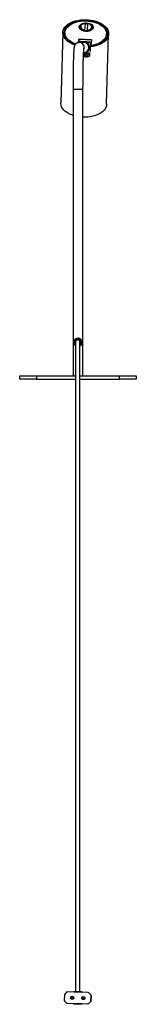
# Model space of a CAD drawing. Header units: millimetres. Extents: x 388 to 923, y 327 to 728.
# Tile 1 of 6: x 388 to 416, y 327 to 563. Entities that reach past the tile are written whole.
import ezdxf

# ---------------------------------------------------------------- set-up
doc = ezdxf.new("R2010")
doc.units = ezdxf.units.MM

msp = doc.modelspace()

# ---------------------------------------------------------------- linework, layer by layer
at = {"color": 7, "linetype": 'Continuous', "lineweight": 25}
for p, q in [((402.259, 561.632), (402.17, 561.147)), ((403.383, 560.688), (403.528, 562.282)), ((404.015, 562.257), (403.87, 560.663)), ((403.992, 560.557), (403.994, 560.626)), ((403.994, 560.626), (403.997, 560.66)), ((403.998, 560.688), (403.997, 560.66)), ((404.961, 561.045), (404.883, 561.187)), ((405.156, 561.349), (405.036, 561.488)), ((405.206, 561.054), (405.146, 561.545)), ((405.261, 561.136), (405.173, 561.325)), ((398.066, 560.135), (397.56, 543.267)), ((398.566, 560.114), (398.4, 560.127)), ((398.447, 559.522), (398.571, 559.512)), ((398.566, 560.12), (398.556, 559.799)), ((401.86, 557.776), (401.931, 558.564)), ((401.88, 557.778), (401.926, 558.292)), ((401.915, 558.163), (401.922, 558.163)), ((401.944, 558.398), (401.922, 558.163)), ((401.926, 558.292), (401.922, 558.163)), ((401.929, 558.498), (401.931, 558.564)), ((401.944, 558.398), (401.929, 558.498)), ((402.037, 558.618), (402.036, 558.586)), ((402.036, 558.586), (404.831, 558.442)), ((402.036, 558.586), (402.051, 558.477)), ((402.037, 558.618), (404.832, 558.474)), ((404.846, 558.332), (402.051, 558.477)), ((402.272, 558.047), (402.351, 558.041)), ((402.305, 558.047), (402.272, 558.047)), ((402.305, 558.047), (404.564, 557.93)), ((403.204, 557.89), (403.121, 557.89)), ((403.217, 557.89), (403.207, 557.89)), ((403.312, 557.887), (403.217, 557.89)), ((404.401, 557.936), (404.53, 557.93)), ((404.53, 557.93), (404.564, 557.93)), ((404.926, 558.409), (404.804, 557.062)), ((404.831, 558.442), (404.832, 558.474)), ((404.846, 558.332), (404.831, 558.442)), ((408.349, 558.716), (408.381, 558.713)), ((408.67, 559.292), (408.535, 559.303)), ((408.552, 559.499), (408.561, 559.82)), ((408.555, 542.938), (409.061, 559.805)), ((403.121, 557.79), (401.993, 557.79)), ((401.993, 557.79), (402.032, 557.79)), ((404.712, 556.746), (404.675, 556.736)), ((404.691, 556.92), (404.745, 556.932)), ((404.745, 556.932), (404.712, 556.746)), ((404.785, 557.648), (404.754, 557.544)), ((404.818, 557.648), (404.782, 556.937)), ((404.818, 557.648), (404.785, 557.648)), ((404.8, 556.939), (404.804, 557.062)), ((403.058, 555.39), (403.121, 555.39)), ((403.121, 555.29), (403.204, 555.29)), ((403.207, 555.29), (403.217, 555.29)), ((403.282, 554.729), (403.277, 554.552)), ((403.436, 554.932), (403.444, 555.178)), ((403.877, 554.546), (403.882, 554.711)), ((404.233, 554.382), (404.265, 554.564)), ((404.386, 555.134), (404.257, 555.139)), ((404.45, 554.799), (404.285, 554.894)), ((404.42, 555.134), (404.386, 555.134)), ((404.467, 555.385), (404.442, 554.557)), ((400.503, 546.59), (400.503, 477.79)), ((402.903, 477.79), (402.903, 546.59)), ((401.556, 486.374), (401.666, 486.386)), ((401.653, 486.69), (401.653, 486.49)), ((401.661, 486.79), (401.656, 486.79)), ((387.703, 476.99), (387.703, 477.79)), ((387.703, 477.79), (391.703, 477.79)), ((391.703, 477.79), (391.703, 476.99)), ((391.703, 477.79), (401.131, 477.79)), ((402.131, 477.79), (411.703, 477.79)), ((411.703, 476.99), (411.703, 477.79)), ((411.703, 477.79), (415.703, 477.79)), ((415.703, 477.79), (415.703, 476.99)), ((391.703, 476.99), (387.703, 476.99)), ((391.703, 476.99), (401.131, 476.99)), ((402.131, 476.99), (411.703, 476.99)), ((415.703, 476.99), (411.703, 476.99)), ((398.448, 329.144), (398.405, 327.873)), ((398.981, 329.763), (398.543, 329.353)), ((404.145, 329.675), (399.196, 329.843)), ((400.687, 329.815), (400.688, 329.844)), ((402.686, 329.747), (400.687, 329.815)), ((400.687, 329.81), (400.687, 329.815)), ((402.686, 329.742), (400.687, 329.81)), ((400.687, 329.793), (400.687, 329.81)), ((400.688, 329.848), (400.689, 329.875)), ((402.687, 329.78), (400.688, 329.848)), ((400.688, 329.844), (400.688, 329.848)), ((402.687, 329.777), (400.688, 329.844)), ((400.689, 329.875), (400.69, 329.88)), ((402.688, 329.807), (400.689, 329.875)), ((400.69, 329.88), (400.691, 329.908)), ((402.688, 329.812), (400.69, 329.88)), ((402.69, 329.851), (400.691, 329.919)), ((400.691, 329.908), (400.691, 329.919)), ((402.689, 329.84), (400.691, 329.908)), ((402.69, 329.851), (402.685, 329.725)), ((402.686, 329.747), (402.685, 329.725)), ((402.685, 329.725), (402.686, 329.742)), ((402.686, 329.742), (402.686, 329.747)), ((402.687, 329.777), (402.687, 329.78)), ((402.688, 329.807), (402.688, 329.812)), ((402.689, 329.84), (402.69, 329.851)), ((404.286, 329.649), (404.258, 329.678)), ((404.332, 329.602), (404.286, 329.649)), ((404.764, 329.142), (404.354, 329.58)), ((404.789, 329.13), (404.402, 329.53)), ((404.777, 329.135), (404.794, 329.126)), ((404.801, 327.656), (404.844, 328.927)), ((404.844, 328.927), (404.801, 327.658)), ((404.815, 327.691), (404.88, 328.913)), ((404.844, 328.937), (404.844, 328.937)), ((404.844, 328.927), (404.844, 328.927)), ((398.405, 327.863), (398.405, 327.863)), ((398.485, 327.658), (398.484, 327.659)), ((398.485, 327.658), (398.895, 327.22)), ((398.485, 327.658), (398.485, 327.658)), ((398.485, 327.658), (398.895, 327.22)), ((398.896, 327.218), (398.895, 327.22)), ((398.895, 327.22), (398.895, 327.22)), ((399.104, 327.125), (399.103, 327.125)), ((399.104, 327.125), (399.104, 327.125)), ((399.104, 327.125), (404.053, 326.957)), ((399.104, 327.125), (404.053, 326.957)), ((399.925, 328.473), (399.925, 328.473)), ((400.591, 326.986), (400.59, 326.958)), ((402.589, 326.89), (400.59, 326.958)), ((400.59, 326.958), (400.59, 326.947)), ((402.589, 326.879), (400.59, 326.947)), ((400.592, 327.018), (400.591, 326.991)), ((402.59, 326.923), (400.591, 326.991)), ((400.591, 326.991), (400.591, 326.986)), ((402.59, 326.918), (400.591, 326.986)), ((400.593, 327.021), (400.592, 327.018)), ((402.591, 326.95), (400.592, 327.018)), ((400.594, 327.051), (400.593, 327.021)), ((402.591, 326.954), (400.593, 327.021)), ((400.595, 327.084), (400.594, 327.056)), ((400.594, 327.056), (400.594, 327.051)), ((400.677, 328.473), (400.677, 328.473)), ((400.677, 328.46), (400.677, 328.473)), ((402.589, 326.879), (402.593, 327.006)), ((402.589, 326.89), (402.589, 326.879)), ((402.59, 326.923), (402.59, 326.918)), ((402.591, 326.954), (402.591, 326.95)), ((402.593, 326.988), (402.592, 326.984)), ((402.593, 327.016), (402.593, 326.988)), ((402.605, 328.382), (402.605, 328.382)), ((403.357, 328.382), (403.357, 328.382)), ((404.053, 326.957), (404.053, 326.957)), ((404.262, 327.031), (404.366, 327.128)), ((404.268, 327.037), (404.706, 327.447)), ((404.268, 327.037), (404.704, 327.445)), ((404.268, 327.037), (404.268, 327.037)), ((404.366, 327.128), (404.713, 327.451)), ((404.704, 327.445), (404.706, 327.447)), ((404.706, 327.447), (404.706, 327.447)), ((404.801, 327.656), (404.801, 327.658)), ((404.801, 327.656), (404.801, 327.656))]:
    msp.add_line(p, q, dxfattribs=at)
at = {"color": 8, "linetype": 'Continuous', "lineweight": 25}
for p, q in [((401.913, 558.145), (401.902, 557.78)), ((400.503, 546.59), (402.903, 546.59))]:
    msp.add_line(p, q, dxfattribs=at)
at = {"color": 7, "linetype": 'Continuous', "lineweight": 25, "flags": 128}
for points in [[(400.918, 557.151), (400.779, 557.2), (400.262, 557.416), (399.787, 557.663), (399.36, 557.941), (398.987, 558.244), (398.672, 558.569), (398.42, 558.912), (398.233, 559.269), (398.115, 559.635), (398.066, 560.005), (398.088, 560.374), (398.18, 560.739), (398.34, 561.093), (398.567, 561.433), (398.858, 561.755), (399.209, 562.053), (399.615, 562.325), (400.072, 562.567), (400.574, 562.776), (401.114, 562.949), (401.685, 563.084), (402.28, 563.179), (402.892, 563.233), (403.512, 563.245), (404.133, 563.216), (404.746, 563.145), (405.345, 563.033), (405.921, 562.883), (406.466, 562.695), (406.975, 562.472), (407.439, 562.218), (407.855, 561.934), (408.215, 561.626), (408.516, 561.296), (408.754, 560.95), (408.926, 560.59), (409.029, 560.223), (409.062, 559.853), (409.025, 559.484), (408.918, 559.122), (408.743, 558.77), (408.501, 558.434), (408.197, 558.117), (407.833, 557.824), (407.415, 557.558), (406.947, 557.323), (406.437, 557.122), (405.889, 556.958), (405.312, 556.832), (404.712, 556.746), (404.712, 556.746)], [(401.032, 557.315), (400.83, 557.39), (400.332, 557.607), (399.879, 557.858), (399.476, 558.137), (399.129, 558.441), (398.842, 558.765), (398.621, 559.107), (398.466, 559.46), (398.382, 559.82), (398.368, 560.183), (398.426, 560.542), (398.554, 560.893), (398.75, 561.232), (399.012, 561.554), (399.337, 561.854), (399.719, 562.128), (400.154, 562.373), (400.635, 562.585), (401.157, 562.761), (401.711, 562.899), (402.291, 562.996), (402.888, 563.053), (403.494, 563.067), (404.102, 563.039), (404.702, 562.969), (405.286, 562.858), (405.847, 562.707), (406.377, 562.519), (406.868, 562.296), (407.314, 562.041), (407.709, 561.758), (408.047, 561.451), (408.323, 561.123), (408.535, 560.779), (408.678, 560.425), (408.752, 560.064), (408.754, 559.702), (408.686, 559.343), (408.548, 558.993), (408.341, 558.657), (408.069, 558.338), (407.735, 558.042), (407.345, 557.772), (406.902, 557.532), (406.414, 557.326), (405.887, 557.156), (405.328, 557.024), (404.745, 556.932), (404.745, 556.932)], [(401.123, 557.419), (400.741, 557.568), (400.265, 557.797), (399.836, 558.059), (399.462, 558.348), (399.148, 558.66), (398.898, 558.992), (398.716, 559.338), (398.604, 559.693), (398.565, 560.052), (398.598, 560.41), (398.704, 560.761), (398.881, 561.102), (399.125, 561.425), (399.434, 561.727), (399.804, 562.004), (400.228, 562.251), (400.7, 562.465), (401.214, 562.643), (401.763, 562.782), (402.337, 562.88), (402.93, 562.935), (403.532, 562.947), (404.134, 562.916), (404.728, 562.842), (405.305, 562.727), (405.856, 562.571), (406.374, 562.377), (406.852, 562.148), (407.281, 561.888), (407.657, 561.6), (407.972, 561.288), (408.224, 560.956), (408.408, 560.611), (408.521, 560.256), (408.562, 559.897), (408.53, 559.539), (408.426, 559.187), (408.252, 558.846), (408.009, 558.522), (407.701, 558.22), (407.333, 557.942), (406.91, 557.694), (406.439, 557.479), (405.926, 557.301), (405.378, 557.161), (404.804, 557.062), (404.804, 557.062)], [(403.607, 560.445), (403.256, 560.485), (402.924, 560.568), (402.627, 560.689), (402.376, 560.844), (402.183, 561.025), (402.056, 561.225), (402.001, 561.435), (402.02, 561.646), (402.113, 561.849), (402.275, 562.034), (402.499, 562.194), (402.775, 562.321), (403.092, 562.411), (403.435, 562.459), (403.79, 562.463), (404.141, 562.422), (404.472, 562.34), (404.77, 562.218), (405.021, 562.064), (405.214, 561.882), (405.341, 561.682), (405.396, 561.472), (405.377, 561.261), (405.284, 561.059), (405.122, 560.873), (404.898, 560.714), (404.622, 560.586), (404.305, 560.496), (403.962, 560.449), (403.607, 560.445)], [(402.097, 561.421), (402.096, 561.404), (402.097, 561.389)], [(402.219, 561.413), (402.145, 561.291), (402.121, 561.233)], [(403.517, 562.303), (403.519, 562.302), (403.522, 562.299), (403.525, 562.292), (403.528, 562.282)], [(401.931, 558.564), (401.934, 558.575), (401.941, 558.586), (401.951, 558.596), (401.964, 558.604), (401.98, 558.611), (401.998, 558.615), (402.017, 558.618), (402.037, 558.618)], [(404.832, 558.474), (404.851, 558.472), (404.87, 558.467), (404.886, 558.461), (404.901, 558.453), (404.912, 558.443), (404.921, 558.432), (404.925, 558.421), (404.926, 558.409)], [(404.355, 555.963), (404.465, 556.226), (404.515, 556.523)], [(404.515, 556.523), (404.496, 556.825), (404.494, 556.834)], [(403.037, 554.944), (403.039, 554.923), (403.066, 554.879), (403.119, 554.844), (403.19, 554.823), (403.268, 554.82)], [(403.217, 555.29), (403.377, 555.3), (403.382, 555.301)], [(403.268, 554.82), (403.341, 554.835), (403.351, 554.838)], [(403.63, 554.543), (403.74, 554.565), (403.825, 554.611), (403.874, 554.673), (403.878, 554.743), (403.838, 554.809), (403.758, 554.862), (403.652, 554.893), (403.535, 554.898), (403.425, 554.876), (403.339, 554.83), (403.291, 554.767), (403.286, 554.698), (403.327, 554.632), (403.407, 554.579), (403.513, 554.548), (403.545, 554.544)], [(404.46, 555.164), (404.458, 555.162), (404.42, 555.134)], [(400.503, 540.252), (400.405, 540.286), (399.873, 540.495), (399.383, 540.738), (398.94, 541.012), (398.552, 541.313), (398.222, 541.637), (397.955, 541.981), (397.755, 542.339), (397.624, 542.707), (397.564, 543.081), (397.56, 543.267)], [(408.555, 542.938), (408.555, 542.937), (408.508, 542.565), (408.39, 542.2), (408.202, 541.847), (407.948, 541.51), (407.629, 541.194), (407.251, 540.903), (406.818, 540.64), (406.336, 540.41), (405.812, 540.215), (405.251, 540.057), (404.662, 539.939), (404.052, 539.863), (403.429, 539.828), (402.903, 539.832)], [(402.685, 329.725), (402.686, 329.731), (402.686, 329.749), (402.687, 329.775), (402.688, 329.807)], [(402.687, 329.78), (402.686, 329.753), (402.686, 329.733), (402.685, 329.725)], [(402.685, 329.725), (402.686, 329.744), (402.687, 329.777)], [(402.688, 329.812), (402.687, 329.784), (402.687, 329.765), (402.686, 329.754), (402.686, 329.754), (402.687, 329.763), (402.687, 329.781), (402.688, 329.807), (402.689, 329.84)], [(404.878, 328.902), (404.884, 328.905), (404.844, 328.927), (404.844, 328.927), (404.844, 328.927)], [(402.59, 326.918), (402.591, 326.946), (402.592, 326.965), (402.592, 326.976), (402.592, 326.977), (402.592, 326.968), (402.591, 326.949), (402.59, 326.923), (402.589, 326.89)], [(402.591, 326.95), (402.592, 326.977), (402.593, 326.997), (402.593, 327.007), (402.593, 327.008), (402.593, 326.999), (402.592, 326.981), (402.591, 326.955), (402.59, 326.923)], [(402.593, 327.016), (402.593, 327.012), (402.592, 326.986), (402.591, 326.954)]]:
    msp.add_lwpolyline(points, dxfattribs=at)
at = {"color": 8, "linetype": 'Continuous', "lineweight": 25, "flags": 128}
for points in [[(405.295, 561.336), (405.286, 561.446), (405.212, 561.648), (405.066, 561.838), (404.857, 562.006), (404.593, 562.144), (404.288, 562.247), (403.954, 562.308), (403.609, 562.326), (403.455, 562.32)], [(404.461, 555.192), (404.425, 555.162), (404.386, 555.134)], [(404.71, 327.455), (404.704, 327.445), (404.704, 327.445), (404.704, 327.445)]]:
    msp.add_lwpolyline(points, dxfattribs=at)
at = {"color": 7, "linetype": 'Continuous', "lineweight": 25}
for centre, radius in [((400.301, 328.473), 0.376), ((400.301, 328.473), 0.076), ((402.981, 328.382), 0.376), ((402.981, 328.382), 0.076)]:
    msp.add_circle(centre, radius, dxfattribs=at)
at = {"color": 8, "linetype": 'Continuous', "lineweight": 25}
for centre, radius, start, end in [((402.82, 561.364), 0.726, 126.26092, 175.48146), ((403.304, 556.591), 1.736, 123.31948, 136.2886), ((401.993, 556.59), 1.2, 343.1593, 88.15626), ((403.303, 556.59), 1.736, 303.31931, 311.9996)]:
    msp.add_arc(centre, radius, start, end, dxfattribs=at)
at = {"color": 7, "linetype": 'Continuous', "lineweight": 25}
for centre, radius, start, end in [((404.01, 560.43), 0.678, 157.6308, 168.78564), ((402.613, 560.369), 1.291, 7.30726, 13.14524), ((400.475, 559.758), 1.919, 178.79074, 209.00465), ((403.121, 556.59), 1.3, 267.01091, 112.59928), ((403.204, 556.59), 1.3, 270.01759, 89.98241), ((403.207, 556.59), 1.3, 270.01759, 89.98241), ((403.217, 556.59), 1.3, 270.01759, 89.98241), ((403.303, 556.591), 1.736, 33.2964, 50.78307), ((403.328, 556.591), 1.8, 35.98244, 48.09703), ((403.362, 556.591), 1.8, 35.98244, 48.09703), ((406.633, 559.574), 1.92, 327.57084, 357.7647), ((403.121, 556.59), 1.2, 270.01829, 89.98171), ((403.671, 563.57), 9.205, 265.89581, 273.49907), ((403.661, 563.239), 8.696, 265.76106, 273.98126), ((403.341, 554.942), 0.0962, 306.29746, 354.06105), ((403.428, 553.417), 1.703, 53.1582, 89.51137), ((402.518, 486.715), 0.865, 175.01557, 181.64646), ((402.514, 486.465), 0.861, 178.33653, 184.99941), ((398.748, 329.134), 0.3, 133.05561, 178.05561), ((399.186, 329.543), 0.3, 88.05561, 133.05561), ((404.135, 329.375), 0.3, 43.05562, 88.05561), ((404.544, 328.937), 0.3, 358.05561, 43.05562), ((398.705, 327.863), 0.3, 178.05561, 223.05562), ((399.114, 327.425), 0.3, 223.05562, 268.05561), ((400.301, 328.473), 0.376, 180, 358.05561), ((402.981, 328.382), 0.376, 180, 360), ((404.063, 327.257), 0.3, 268.05561, 313.05561), ((404.501, 327.666), 0.3, 313.05561, 358.05561)]:
    msp.add_arc(centre, radius, start, end, dxfattribs=at)
for centre, major_axis, ratio, start_param, end_param in [((403.731, 561.444), (1.359, -0.249), 0.5898396, 1.8272611, 4.5626638), ((403.665, 561.447), (1.372, 0.165), 0.5828946, 4.7916857, 7.5270876), ((402.029, 558.493), (0.0999, 0.0056), 0.9268736, 1.4552662, 3.0260625), ((402.044, 558.393), (0.1, 0.004), 0.8393205, 1.4586555, 3.0294518), ((404.824, 558.349), (0.0999, 0.0056), 0.9268736, 0.1476999, 1.4552662), ((404.839, 558.249), (0.1, 0.004), 0.8393205, 0.6447905, 1.4586555)]:
    msp.add_ellipse(centre, major_axis=major_axis, ratio=ratio, start_param=start_param, end_param=end_param, dxfattribs=at)
for points, knots in [([(403.609, 560.464), (403.554, 560.468), (403.394, 560.479), (403.134, 560.525), (402.848, 560.612), (402.595, 560.729), (402.388, 560.87), (402.23, 561.028), (402.135, 561.195), (402.093, 561.317), (402.1, 561.383), (402.101, 561.392)], [0, 0, 0, 0, 0.0679374, 0.1983061, 0.3285764, 0.4584359, 0.5878056, 0.7168684, 0.8461562, 0.9773408, 1, 1, 1, 1]), ([(402.272, 561.631), (402.268, 561.65), (402.263, 561.674), (402.277, 561.694), (402.279, 561.697)], [0, 0, 0, 0, 0.8334292, 1, 1, 1, 1]), ([(403.517, 562.303), (403.464, 562.303), (403.311, 562.304), (403.069, 562.275), (402.807, 562.203), (402.583, 562.093), (402.411, 561.947), (402.309, 561.813), (402.29, 561.725), (402.285, 561.704)], [0, 0, 0, 0, 0.0900055, 0.2609122, 0.4324402, 0.6044626, 0.7761183, 0.9450134, 1, 1, 1, 1]), ([(403.893, 560.534), (403.841, 560.527), (403.658, 560.503), (403.476, 560.537), (403.345, 560.562)], [0, 0, 0, 0, 0.2839139, 1, 1, 1, 1]), ([(403.383, 560.688), (403.499, 560.665), (403.661, 560.633), (403.823, 560.656), (403.87, 560.663)], [0, 0, 0, 0, 0.7158171, 1, 1, 1, 1]), ([(404.015, 562.257), (403.898, 562.265), (403.736, 562.277), (403.574, 562.281), (403.528, 562.282)], [0, 0, 0, 0, 0.7158171, 1, 1, 1, 1]), ([(405.29, 561.335), (405.288, 561.289), (405.284, 561.185), (405.203, 561.026), (405.062, 560.864), (404.865, 560.722), (404.624, 560.607), (404.346, 560.522), (404.043, 560.47), (403.792, 560.457), (403.648, 560.463), (403.609, 560.464)], [0, 0, 0, 0, 0.0981071, 0.2266623, 0.3511901, 0.4727807, 0.5934982, 0.7141379, 0.8349724, 0.9560109, 1, 1, 1, 1]), ([(405.129, 561.544), (405.136, 561.473), (405.152, 561.306), (404.984, 561.04), (404.675, 560.789), (404.288, 560.614), (404.01, 560.557), (403.893, 560.534)], [0, 0, 0, 0, 0.163325, 0.3869407, 0.6108689, 0.8359185, 1, 1, 1, 1]), ([(398.404, 560.126), (398.4, 560.123), (398.394, 560.118), (398.386, 560.089), (398.382, 560.06), (398.382, 560.056)], [0, 0, 0, 0, 0.4419647, 0.9225181, 1, 1, 1, 1]), ([(402.277, 558.051), (402.267, 558.044), (402.165, 557.972), (402.064, 557.881), (401.985, 557.789), (401.979, 557.782)], [0, 0, 0, 0, 0.0941905, 0.9311588, 1, 1, 1, 1]), ([(402.351, 558.041), (402.394, 558.039), (402.487, 558.033), (402.635, 558.025), (402.784, 558.017), (402.922, 558.009), (403.044, 558.002), (403.166, 557.996), (403.235, 557.992), (403.294, 557.989), (403.351, 557.986), (403.436, 557.982), (403.582, 557.975), (403.808, 557.964), (404.054, 557.952), (404.247, 557.943), (404.36, 557.938), (404.401, 557.936)], [0, 0, 0, 0, 0.1152944, 0.2463765, 0.3334435, 0.3917754, 0.4500776, 0.4724974, 0.48955, 0.4942058, 0.507996, 0.5217367, 0.545968, 0.6136315, 0.7636225, 0.9142657, 1, 1, 1, 1]), ([(401.993, 557.79), (401.904, 557.785), (401.731, 557.774), (401.492, 557.69), (401.291, 557.574), (401.13, 557.436), (401.009, 557.292), (400.923, 557.153), (400.864, 557.029), (400.823, 556.917), (400.794, 556.811), (400.768, 556.692), (400.741, 556.525), (400.716, 556.302), (400.69, 555.991), (400.666, 555.635), (400.645, 555.22), (400.624, 554.761), (400.606, 554.256), (400.588, 553.705), (400.572, 553.112), (400.558, 552.479), (400.545, 551.811), (400.534, 551.11), (400.524, 550.381), (400.516, 549.629), (400.51, 548.859), (400.506, 548.074), (400.503, 547.316), (400.503, 546.82), (400.503, 546.59)], [0, 0, 0, 0, 0.01630287, 0.03178255, 0.04612787, 0.0595679, 0.07222216, 0.08432146, 0.09660033, 0.11003712, 0.12624137, 0.14782251, 0.18020423, 0.23591428, 0.28474197, 0.33660474, 0.38619724, 0.43485088, 0.48304433, 0.5309787, 0.5787543, 0.62642673, 0.67402927, 0.72158301, 0.769102, 0.81659604, 0.86407225, 0.91153605, 0.95899177, 1, 1, 1, 1]), ([(402.903, 546.59), (402.903, 546.729), (402.903, 547.132), (402.905, 547.797), (402.908, 548.58), (402.914, 549.349), (402.921, 550.101), (402.93, 550.831), (402.941, 551.533), (402.953, 552.203), (402.966, 552.837), (402.981, 553.43), (402.998, 553.979), (403.015, 554.479), (403.034, 554.926), (403.053, 555.318), (403.072, 555.65), (403.091, 555.907), (403.108, 556.092), (403.12, 556.2), (403.128, 556.252), (403.128, 556.247), (403.127, 556.246)], [0, 0, 0, 0, 0.0294839, 0.0855451, 0.1416132, 0.1976735, 0.2537215, 0.3097517, 0.3657574, 0.4217298, 0.4776567, 0.533521, 0.5892974, 0.6449474, 0.7004095, 0.7555802, 0.8102762, 0.8641513, 0.911059, 0.9531799, 0.9879026, 1, 1, 1, 1]), ([(404.754, 557.544), (404.746, 557.495), (404.728, 557.39), (404.704, 557.226), (404.683, 557.063), (404.666, 556.916), (404.653, 556.788), (404.643, 556.663), (404.639, 556.593), (404.635, 556.533), (404.633, 556.477), (404.629, 556.392), (404.625, 556.25), (404.625, 556.034), (404.63, 555.811), (404.637, 555.683), (404.641, 555.621)], [0, 0, 0, 0, 0.12780206, 0.27310458, 0.36961698, 0.43427706, 0.49890418, 0.52375618, 0.54265867, 0.54781963, 0.56310586, 0.5783372, 0.60519716, 0.68020114, 0.84646394, 1, 1, 1, 1]), ([(404.257, 555.139), (404.216, 555.141), (404.104, 555.146), (403.91, 555.155), (403.664, 555.167), (403.438, 555.178), (403.292, 555.186), (403.207, 555.19), (403.15, 555.193), (403.096, 555.196), (403.068, 555.197), (403.047, 555.198)], [0, 0, 0, 0, 0.1635138, 0.4508226, 0.7368878, 0.8659366, 0.9121508, 0.9383573, 0.9646581, 0.9735379, 1, 1, 1, 1]), ([(404.442, 554.557), (404.44, 554.539), (404.434, 554.504), (404.4, 554.454), (404.349, 554.414), (404.291, 554.389), (404.25, 554.384), (404.233, 554.382)], [0, 0, 0, 0, 0.2054225, 0.4107139, 0.6196713, 0.8359707, 1, 1, 1, 1]), ([(404.265, 554.564), (404.289, 554.568), (404.337, 554.575), (404.398, 554.61), (404.436, 554.641), (404.445, 554.66), (404.445, 554.66)], [0, 0, 0, 0, 0.3317301, 0.6635614, 0.9915608, 1, 1, 1, 1]), ([(401.131, 484.958), (401.095, 484.977), (400.962, 485.044), (400.815, 485.239), (400.691, 485.504), (400.651, 485.792), (400.696, 486.104), (400.84, 486.392), (401.07, 486.617), (401.347, 486.762), (401.553, 486.781), (401.656, 486.79)], [0, 0, 0, 0, 0.0483996, 0.1737907, 0.2825894, 0.3918643, 0.5010267, 0.6394222, 0.7646609, 0.8819292, 1, 1, 1, 1]), ([(401.656, 486.39), (401.617, 486.388), (401.507, 486.381), (401.34, 486.312), (401.192, 486.183), (401.095, 486.019), (401.054, 485.832), (401.063, 485.656), (401.112, 485.562), (401.131, 485.526)], [0, 0, 0, 0, 0.0965037, 0.2678679, 0.435532, 0.5886167, 0.7374893, 0.8999893, 1, 1, 1, 1]), ([(401.158, 485.5), (401.143, 485.532), (401.107, 485.608), (401.08, 485.748), (401.089, 485.905), (401.124, 486.014), (401.151, 486.068), (401.158, 486.08)], [0, 0, 0, 0, 0.1797749, 0.4327495, 0.6867515, 0.9257349, 1, 1, 1, 1]), ([(401.131, 486.061), (401.131, 486.003), (401.131, 485.87), (401.131, 485.784), (401.131, 485.666), (401.131, 485.497), (401.131, 485.176), (401.131, 484.72), (401.131, 484.079), (401.131, 483.265), (401.131, 482.32), (401.131, 481.174), (401.131, 479.789), (401.131, 478.146), (401.131, 476.435), (401.131, 474.717), (401.131, 473.009), (401.131, 470.954), (401.131, 468.503), (401.131, 465.649), (401.131, 462.008), (401.131, 457.623), (401.131, 452.462), (401.131, 445.881), (401.131, 437.897), (401.131, 428.512), (401.131, 419.913), (401.131, 412.091), (401.131, 405.068), (401.131, 398.057), (401.131, 391.564), (401.131, 385.617), (401.131, 380.207), (401.131, 374.829), (401.131, 370.01), (401.131, 365.777), (401.131, 362.126), (401.131, 358.556), (401.131, 355.308), (401.131, 352.387), (401.131, 349.792), (401.131, 347.326), (401.131, 345.022), (401.131, 343.016), (401.131, 341.283), (401.131, 339.782), (401.131, 338.406), (401.131, 337.164), (401.131, 336.058), (401.131, 335.016), (401.131, 334.053), (401.131, 333.18), (401.131, 332.433), (401.131, 331.794), (401.131, 331.174), (401.131, 330.608), (401.131, 330.173), (401.131, 329.972), (401.131, 329.904)], [0, 0, 0, 0, 0.00195848, 0.00457629, 0.00711687, 0.01086867, 0.01453132, 0.01828129, 0.02223338, 0.02775904, 0.0332676, 0.03872558, 0.0472252, 0.05635838, 0.06581754, 0.07527902, 0.08444413, 0.09368303, 0.1087833, 0.1243605, 0.14013972, 0.16802879, 0.19572591, 0.22411045, 0.27511968, 0.32566492, 0.3768401, 0.41504868, 0.45295601, 0.49110802, 0.5291412, 0.55865559, 0.5879719, 0.61734042, 0.64646679, 0.66690488, 0.68700759, 0.70689755, 0.72652841, 0.74201636, 0.75731146, 0.77242767, 0.78714274, 0.80152335, 0.81338966, 0.82527365, 0.83729533, 0.84942383, 0.86150976, 0.87360786, 0.88819386, 0.90287963, 0.9176571, 0.9325079, 0.94744286, 0.96838783, 0.98920077, 1, 1, 1, 1]), ([(402.131, 485.424), (402.163, 485.47), (402.229, 485.566), (402.269, 485.75), (402.251, 485.952), (402.162, 486.138), (402.023, 486.279), (401.849, 486.372), (401.721, 486.384), (401.656, 486.39)], [0, 0, 0, 0, 0.12654123, 0.26217218, 0.41021838, 0.56725826, 0.71665731, 0.85853951, 1, 1, 1, 1]), ([(402.131, 484.915), (402.221, 484.97), (402.396, 485.077), (402.56, 485.314), (402.658, 485.569), (402.682, 485.839), (402.625, 486.139), (402.473, 486.413), (402.237, 486.626), (401.963, 486.763), (401.762, 486.781), (401.661, 486.79)], [0, 0, 0, 0, 0.1186498, 0.232421, 0.3274375, 0.4262658, 0.5247363, 0.661316, 0.7799895, 0.8896585, 1, 1, 1, 1]), ([(402.131, 329.87), (402.131, 329.936), (402.131, 330.136), (402.131, 330.58), (402.131, 331.162), (402.131, 331.794), (402.131, 332.433), (402.131, 333.18), (402.131, 334.053), (402.131, 335.016), (402.131, 336.058), (402.131, 337.164), (402.131, 338.406), (402.131, 339.782), (402.131, 341.283), (402.131, 343.016), (402.131, 345.022), (402.131, 347.326), (402.131, 349.792), (402.131, 352.387), (402.131, 355.308), (402.131, 358.556), (402.131, 362.126), (402.131, 365.777), (402.131, 370.124), (402.131, 375.174), (402.131, 380.896), (402.131, 386.66), (402.131, 392.463), (402.131, 398.314), (402.131, 405.293), (402.131, 413.409), (402.131, 422.654), (402.131, 430.917), (402.131, 438.191), (402.131, 444.48), (402.131, 450.743), (402.131, 456.954), (402.131, 462.357), (402.131, 466.962), (402.131, 470.706), (402.131, 474.373), (402.131, 477.367), (402.131, 479.702), (402.131, 481.147), (402.131, 482.32), (402.131, 483.265), (402.131, 484.079), (402.131, 484.72), (402.131, 485.177), (402.131, 485.497), (402.131, 485.657), (402.131, 485.756), (402.131, 485.833), (402.131, 485.944), (402.131, 486.055), (402.131, 486.151), (402.131, 486.154)], [0, 0, 0, 0, 0.0105903, 0.0323118, 0.0541885, 0.06908, 0.0838876, 0.098622, 0.1132651, 0.1278086, 0.1398715, 0.1519223, 0.1640155, 0.1760021, 0.1878515, 0.1996833, 0.2140221, 0.2286943, 0.2437665, 0.2590171, 0.27446, 0.2940337, 0.3138658, 0.33391, 0.3542886, 0.385198, 0.4163594, 0.447452, 0.4788612, 0.510598, 0.5424058, 0.5921005, 0.6422853, 0.6924123, 0.7261714, 0.7603205, 0.7944467, 0.8277966, 0.8610995, 0.8821089, 0.90253, 0.921883, 0.9417065, 0.9513229, 0.960257, 0.9656991, 0.9711917, 0.9767012, 0.9806418, 0.9843809, 0.9880329, 0.9917738, 0.9936736, 0.995572, 0.9976305, 0.999935, 1, 1, 1, 1]), ([(404.877, 328.902), (404.877, 328.904), (404.885, 328.941), (404.864, 329.011), (404.827, 329.085), (404.8, 329.113), (404.79, 329.123)], [0, 0, 0, 0, 0.016772, 0.4420536, 0.7981172, 1, 1, 1, 1]), ([(398.405, 327.872), (398.405, 327.862), (398.405, 327.818), (398.423, 327.74), (398.464, 327.686), (398.484, 327.659)], [0, 0, 0, 0, 0.1337683, 0.5668775, 1, 1, 1, 1]), ([(399.103, 327.125), (399.098, 327.125), (399.059, 327.127), (398.982, 327.146), (398.926, 327.193), (398.896, 327.218)], [0, 0, 0, 0, 0.0687791, 0.5014147, 1, 1, 1, 1]), ([(404.204, 326.991), (404.194, 326.987), (404.178, 326.979), (404.149, 326.969), (404.123, 326.962), (404.098, 326.958), (404.078, 326.957), (404.064, 326.956), (404.055, 326.956), (404.053, 326.957)], [0, 0, 0, 0, 0.31943597, 0.53896363, 0.73605661, 0.857166, 0.92185742, 0.97523569, 1, 1, 1, 1]), ([(404.268, 327.037), (404.262, 327.032), (404.251, 327.021), (404.22, 327.002), (404.204, 326.991)], [0, 0, 0, 0, 0.4743011, 1, 1, 1, 1]), ([(404.801, 327.656), (404.799, 327.637), (404.795, 327.588), (404.766, 327.513), (404.726, 327.469), (404.706, 327.447)], [0, 0, 0, 0, 0.2439493, 0.6196369, 1, 1, 1, 1]), ([(404.765, 327.525), (404.769, 327.53), (404.792, 327.56), (404.82, 327.62), (404.814, 327.672), (404.814, 327.68)], [0, 0, 0, 0, 0.1439328, 0.8673284, 1, 1, 1, 1])]:
    msp.add_open_spline(points, degree=3, knots=knots, dxfattribs=at)
at = {"color": 8, "linetype": 'Continuous', "lineweight": 25}
for points, knots in [([(403.345, 560.562), (403.282, 560.581), (403.061, 560.646), (402.719, 560.816), (402.409, 561.087), (402.242, 561.374), (402.263, 561.552), (402.272, 561.631)], [0, 0, 0, 0, 0.0959609, 0.3344573, 0.5728633, 0.8097688, 1, 1, 1, 1]), ([(401.653, 486.69), (401.555, 486.682), (401.359, 486.665), (401.094, 486.535), (400.875, 486.335), (400.737, 486.075), (400.693, 485.792), (400.732, 485.53), (400.851, 485.292), (400.986, 485.123), (401.103, 485.066), (401.131, 485.052)], [0, 0, 0, 0, 0.1226123, 0.2437359, 0.3715529, 0.509879, 0.6169408, 0.7241046, 0.8325612, 0.9600032, 1, 1, 1, 1]), ([(401.131, 485.308), (401.102, 485.334), (401.012, 485.414), (400.929, 485.602), (400.903, 485.838), (400.958, 486.058), (401.078, 486.249), (401.263, 486.401), (401.469, 486.48), (401.604, 486.488), (401.653, 486.49)], [0, 0, 0, 0, 0.0715837, 0.2188, 0.3566172, 0.4830856, 0.6143231, 0.7605333, 0.9131507, 1, 1, 1, 1]), ([(402.131, 485.019), (402.156, 485.03), (402.274, 485.081), (402.44, 485.25), (402.586, 485.504), (402.632, 485.79), (402.59, 486.05), (402.47, 486.292), (402.266, 486.504), (401.982, 486.66), (401.76, 486.681), (401.653, 486.69)], [0, 0, 0, 0, 0.03341877, 0.15808859, 0.29300878, 0.39743451, 0.50195969, 0.60774583, 0.73204994, 0.87179471, 1, 1, 1, 1]), ([(401.653, 486.49), (401.733, 486.483), (401.891, 486.47), (402.105, 486.362), (402.279, 486.197), (402.389, 485.981), (402.414, 485.742), (402.356, 485.524), (402.26, 485.359), (402.166, 485.291), (402.131, 485.265)], [0, 0, 0, 0, 0.1342605, 0.2668885, 0.4037827, 0.5454156, 0.6780059, 0.7996779, 0.925938, 1, 1, 1, 1]), ([(401.656, 486.79), (401.768, 486.779), (402.001, 486.756), (402.299, 486.582), (402.511, 486.346), (402.636, 486.076), (402.678, 485.789), (402.632, 485.476), (402.481, 485.193), (402.299, 484.997), (402.166, 484.937), (402.131, 484.922)], [0, 0, 0, 0, 0.12342512, 0.25888201, 0.3811477, 0.4872346, 0.59378576, 0.70022721, 0.83517319, 0.9572903, 1, 1, 1, 1]), ([(404.801, 327.658), (404.801, 327.658), (404.818, 327.666), (404.82, 327.673), (404.823, 327.681)], [0, 0, 0, 0, 0.0000389, 1, 1, 1, 1])]:
    msp.add_open_spline(points, degree=3, knots=knots, dxfattribs=at)

doc.saveas('drawing.dxf')
